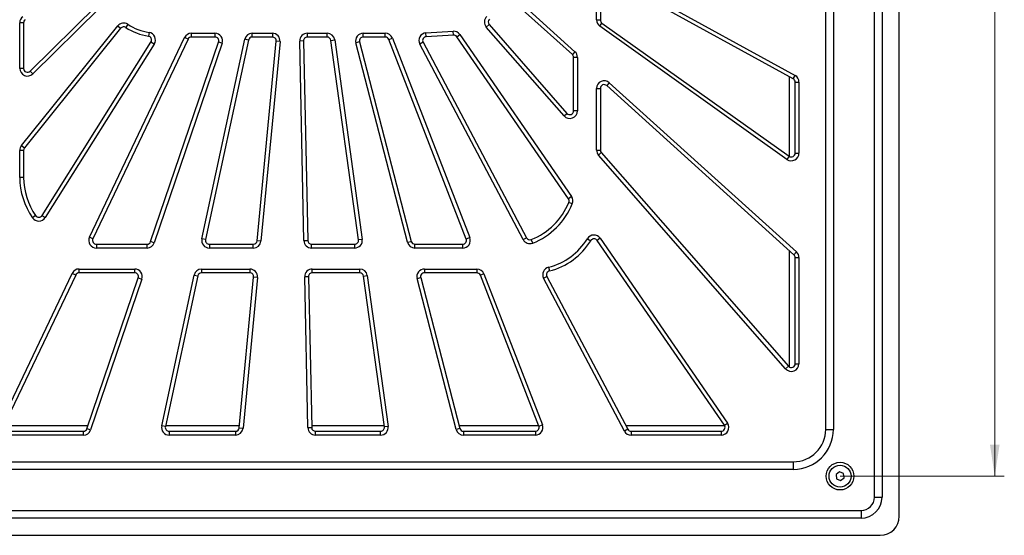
# Model space of a CAD drawing. Header units: millimetres. Extents: x 8 to 415, y 1 to 292.
# Tile 3 of 10: x 84 to 187, y 130 to 184. Entities that reach past the tile are written whole.
import ezdxf

# ---------------------------------------------------------------- set-up
doc = ezdxf.new("R2010")
doc.units = ezdxf.units.MM
doc.styles.add('SLDTEXTSTYLE1', font='TXT', dxfattribs={"width": 0.7})
doc.dimstyles.new('SLDDIMSTYLE0', dxfattribs={"dimtxt": 3.5, "dimasz": 3.302, "dimexe": 0, "dimexo": 0.0625, "dimgap": 0.875, "dimtad": 2, "dimlfac": 5, "dimrnd": 1e-09, "dimzin": 12, "dimdsep": 46, "dimtxsty": 'SLDTEXTSTYLE1', "dimsah": 1, "dimcen": 0.09, "dimadec": 0, "dimazin": 3, "dimtfac": 1, "dimtdec": 3, "dimtofl": 0, "dimtmove": 0, "dimatfit": 3, "dimfxl": 0, "dimfrac": 2, "dimtolj": 1, "dimtzin": 12, "dimarcsym": 0})

# ---------------------------------------------------------------- blocks, each defined once
blk = doc.blocks.new('_D_2')
at = {"color": 7, "linetype": 'Continuous', "lineweight": 0}
for p, q in [((169.68, 242.09), (186.88, 242.09)), ((185.88, 242.09), (185.88, 136.49)), ((169.68, 136.49), (186.88, 136.49))]:
    blk.add_line(p, q, dxfattribs=at)
at = {"color": 7, "linetype": 'Continuous', "lineweight": 18}
for points in [[(185.88, 242.09), (185.38, 238.79), (186.39, 238.79)], [(185.88, 136.49), (186.39, 139.8), (185.38, 139.8)]]:
    blk.add_solid(points, dxfattribs=at)
at = {"color": 7, "linetype": 'Continuous', "lineweight": 18, "insert": (181.37, 185.62), "char_height": 3.5, "attachment_point": 1, "rotation": 90, "style": 'SLDTEXTSTYLE1'}
blk.add_mtext('528', dxfattribs=at)

msp = doc.modelspace()

# ---------------------------------------------------------------- linework, layer by layer
at = {"color": 7, "linetype": 'Continuous', "lineweight": 25}
for p, q in [((175.8833, 132.2948), (175.8833, 246.2948)), ((173.2833, 134.2948), (173.2833, 244.2948)), ((174.0833, 244.2948), (174.0833, 134.2948)), ((168.1833, 141.3948), (168.1833, 236.9948)), ((168.9833, 236.9948), (168.9833, 141.3948)), ((164.7759, 178.1278), (145.1759, 188.9006)), ((145.3686, 189.2512), (164.9686, 178.4784)), ((144.1833, 184.2931), (144.1833, 188.5501)), ((144.5833, 188.5501), (144.5833, 184.2931)), ((135.3724, 186.8841), (141.9199, 180.9622)), ((84.8638, 178.9245), (91.8085, 185.7582)), ((141.6516, 180.6655), (135.1041, 186.5875)), ((92.089, 185.4731), (85.1444, 178.6394)), ((84.1833, 184.0015), (83.7833, 184.0015)), ((83.7833, 179.2096), (83.7833, 184.0015)), ((83.9598, 171.1283), (94.036, 183.663)), ((84.1833, 184.0015), (84.1833, 179.2096)), ((94.036, 183.663), (94.3477, 183.4124)), ((95.0899, 183.8361), (94.8747, 183.4989)), ((132.935, 183.8084), (132.634, 183.5449)), ((140.7814, 174.24), (132.634, 183.5449)), ((132.935, 183.8084), (141.0823, 174.5035)), ((144.1833, 184.2931), (144.5833, 184.2931)), ((144.5191, 183.6415), (144.7512, 183.9673)), ((164.1191, 169.6809), (144.5191, 183.6415)), ((144.7512, 183.9673), (164.3512, 170.0067)), ((94.3477, 183.4124), (84.2715, 170.8777)), ((97.3178, 182.9796), (97.2517, 182.5851)), ((101.762, 182.4975), (101.762, 182.8975)), ((101.762, 182.8975), (104.2238, 182.8975)), ((104.2238, 182.8975), (104.2238, 182.4975)), ((108.1275, 182.4948), (108.1275, 182.8948)), ((108.1275, 182.8948), (110.2391, 182.8948)), ((110.2391, 182.8948), (110.2391, 182.4948)), ((113.8989, 182.4948), (113.8989, 182.8948)), ((113.8989, 182.8948), (115.9669, 182.8948)), ((115.9669, 182.4948), (115.9669, 182.8948)), ((119.7503, 182.4948), (119.7503, 182.8948)), ((119.7503, 182.8948), (122.0598, 182.8948)), ((122.0598, 182.4948), (122.0598, 182.8948)), ((126.3228, 182.9321), (129.1641, 183.1071)), ((126.3474, 182.5329), (126.3228, 182.9321)), ((129.1887, 182.7078), (126.3474, 182.5329)), ((129.1887, 182.7078), (129.1641, 183.1071)), ((129.5428, 182.5354), (129.8723, 182.7622)), ((141.2328, 165.5508), (129.5428, 182.5354)), ((129.8723, 182.7622), (141.5623, 165.7776)), ((86.111, 163.8031), (97.5244, 181.9779)), ((97.8631, 181.7651), (86.4497, 163.5903)), ((91.0869, 161.5387), (101.0397, 182.4414)), ((101.4009, 182.2695), (91.4481, 161.3667)), ((97.4887, 161.0659), (104.6024, 181.9686)), ((97.8631, 181.7651), (97.5244, 181.9779)), ((104.9811, 181.8397), (97.8674, 160.937)), ((101.4009, 182.2695), (101.0397, 182.4414)), ((104.2238, 182.4975), (101.762, 182.4975)), ((102.8542, 161.3628), (107.3454, 182.2628)), ((107.7365, 182.1788), (103.2452, 161.2788)), ((104.9811, 181.8397), (104.6024, 181.9686)), ((107.7365, 182.1788), (107.3454, 182.2628)), ((110.2391, 182.4948), (108.1275, 182.4948)), ((108.6391, 161.1567), (110.6373, 182.0567)), ((111.0354, 182.0186), (109.0372, 161.1186)), ((111.0354, 182.0186), (110.6373, 182.0567)), ((113.4989, 182.0863), (113.099, 182.0779)), ((113.5388, 161.1779), (113.099, 182.0779)), ((113.4989, 182.0863), (113.9387, 161.1863)), ((115.9669, 182.4948), (113.8989, 182.4948)), ((116.3632, 182.1495), (116.7594, 182.2043)), ((119.2529, 161.2495), (116.3632, 182.1495)), ((116.7594, 182.2043), (119.6491, 161.3043)), ((119.3631, 181.9943), (118.9759, 181.8939)), ((124.3961, 160.9939), (118.9759, 181.8939)), ((119.3631, 181.9943), (124.7833, 161.0943)), ((122.0598, 182.4948), (119.7503, 182.4948)), ((122.4327, 182.2394), (122.8056, 182.3841)), ((130.5415, 161.3394), (122.4327, 182.2394)), ((122.8056, 182.3841), (130.9144, 161.4841)), ((126.0184, 181.9466), (125.6648, 181.7596)), ((136.4953, 161.2801), (125.6648, 181.7596)), ((126.0184, 181.9466), (136.8489, 161.4671)), ((141.9199, 180.9622), (141.6516, 180.6655)), ((141.7833, 174.767), (141.7833, 180.3689)), ((142.1833, 180.3689), (141.7833, 180.3689)), ((142.1833, 180.3689), (142.1833, 174.767)), ((84.1833, 179.2096), (83.7833, 179.2096)), ((84.8638, 178.9245), (85.1444, 178.6394)), ((164.7759, 178.1278), (164.9686, 178.4784)), ((145.5199, 177.7061), (145.2516, 177.4095)), ((164.8516, 159.6821), (145.2516, 177.4095)), ((145.5199, 177.7061), (165.1199, 159.9788)), ((164.3833, 169.9861), (164.3833, 178.3436)), ((164.9833, 177.7773), (165.3833, 177.7773)), ((164.9833, 170.3325), (164.9833, 177.7773)), ((165.3833, 177.7773), (165.3833, 170.3325)), ((144.1833, 170.6556), (144.1833, 177.1128)), ((144.1833, 177.1128), (144.5833, 177.1128)), ((144.5833, 177.1128), (144.5833, 170.6556)), ((140.7814, 174.24), (141.0823, 174.5035)), ((142.1833, 174.767), (141.7833, 174.767)), ((83.7833, 167.7948), (83.7833, 170.6271)), ((84.1833, 170.6271), (83.7833, 170.6271)), ((83.9598, 171.1283), (84.2715, 170.8777)), ((84.1833, 170.6271), (84.1833, 167.7948)), ((144.1833, 170.6556), (144.5833, 170.6556)), ((144.3814, 170.1286), (144.6823, 170.3921)), ((144.6823, 170.3921), (164.2823, 148.0074)), ((164.9833, 170.3325), (165.3833, 170.3325)), ((163.9814, 147.7439), (144.3814, 170.1286)), ((164.3512, 170.0067), (164.1191, 169.6809)), ((84.1833, 167.7948), (83.7833, 167.7948)), ((141.5623, 165.7776), (141.2328, 165.5508)), ((141.6452, 165.0245), (141.2743, 165.1743)), ((85.4443, 163.7867), (85.1163, 163.5577)), ((86.111, 163.8031), (86.4497, 163.5903)), ((91.4481, 161.3667), (91.0869, 161.5387)), ((97.8674, 160.937), (97.4887, 161.0659)), ((103.2452, 161.2788), (102.8542, 161.3628)), ((109.0372, 161.1186), (108.6391, 161.1567)), ((113.5388, 161.1779), (113.9387, 161.1863)), ((119.6491, 161.3043), (119.2529, 161.2495)), ((124.3961, 160.9939), (124.7833, 161.0943)), ((130.9144, 161.4841), (130.5415, 161.3394)), ((136.4953, 161.2801), (136.8489, 161.4671)), ((137.4958, 160.9098), (137.3491, 161.282)), ((143.2258, 161.371), (143.5678, 161.1635)), ((144.5687, 161.4096), (144.2392, 161.1828)), ((157.5651, 141.8215), (144.2392, 161.1828)), ((144.5687, 161.4096), (157.8946, 142.0483)), ((91.8092, 160.7948), (91.8092, 160.3948)), ((91.8092, 160.7948), (97.1101, 160.7948)), ((97.1101, 160.3948), (91.8092, 160.3948)), ((97.1101, 160.3948), (97.1101, 160.7948)), ((103.6363, 160.7948), (103.6363, 160.3948)), ((103.6363, 160.7948), (108.2409, 160.7948)), ((108.2409, 160.3948), (103.6363, 160.3948)), ((108.2409, 160.3948), (108.2409, 160.7948)), ((114.3386, 160.3948), (114.3386, 160.7948)), ((114.3386, 160.7948), (118.8567, 160.7948)), ((118.8567, 160.3948), (114.3386, 160.3948)), ((118.8567, 160.3948), (118.8567, 160.7948)), ((125.1705, 160.3948), (125.1705, 160.7948)), ((125.1705, 160.7948), (130.1686, 160.7948)), ((130.1686, 160.3948), (125.1705, 160.3948)), ((130.1686, 160.3948), (130.1686, 160.7948)), ((164.3833, 147.9245), (164.3833, 160.1057)), ((164.8516, 159.6821), (165.1199, 159.9788)), ((164.9833, 159.3855), (165.3833, 159.3855)), ((164.9833, 148.2709), (164.9833, 159.3855)), ((165.3833, 159.3855), (165.3833, 148.2709)), ((89.9999, 157.7948), (89.9999, 158.1948)), ((89.9999, 158.1948), (95.8168, 158.1948)), ((95.8168, 157.7948), (89.9999, 157.7948)), ((95.8168, 157.7948), (95.8168, 158.1948)), ((102.8197, 158.1948), (102.8197, 157.7948)), ((102.8197, 158.1948), (107.8776, 158.1948)), ((107.8776, 157.7948), (102.8197, 157.7948)), ((107.8776, 158.1948), (107.8776, 157.7948)), ((114.4186, 157.7948), (114.4186, 158.1948)), ((114.4186, 158.1948), (119.3821, 158.1948)), ((119.3821, 157.7948), (114.4186, 157.7948)), ((119.3821, 157.7948), (119.3821, 158.1948)), ((126.156, 158.1948), (126.156, 157.7948)), ((126.156, 158.1948), (131.6429, 158.1948)), ((131.6429, 157.7948), (126.156, 157.7948)), ((131.6429, 158.1948), (131.6429, 157.7948)), ((139.1526, 158.384), (139.2477, 157.9955)), ((81.7545, 141.9387), (89.2776, 157.7387)), ((89.6387, 157.5667), (82.1156, 141.7667)), ((89.6387, 157.5667), (89.2776, 157.7387)), ((90.8184, 141.4659), (96.1955, 157.2659)), ((96.5742, 157.137), (91.1971, 141.337)), ((96.1955, 157.2659), (96.5742, 157.137)), ((98.6423, 141.7628), (102.0376, 157.5628)), ((102.4286, 157.4788), (99.0334, 141.6788)), ((102.0376, 157.5628), (102.4286, 157.4788)), ((106.7652, 141.5567), (108.2758, 157.3567)), ((108.6739, 157.3186), (107.1633, 141.5186)), ((108.6739, 157.3186), (108.2758, 157.3567)), ((114.0187, 157.3863), (113.6187, 157.3779)), ((113.9512, 141.5779), (113.6187, 157.3779)), ((114.0187, 157.3863), (114.3511, 141.5863)), ((119.7783, 157.4495), (120.1745, 157.5043)), ((121.9629, 141.6495), (119.7783, 157.4495)), ((120.1745, 157.5043), (122.3591, 141.7043)), ((125.3816, 157.1939), (125.7688, 157.2943)), ((129.4791, 141.3939), (125.3816, 157.1939)), ((125.7688, 157.2943), (129.8663, 141.4943)), ((132.3888, 157.6841), (132.0159, 157.5394)), ((138.146, 141.7394), (132.0159, 157.5394)), ((132.3888, 157.6841), (138.5189, 141.8841)), ((138.6357, 157.233), (138.9892, 157.42)), ((147.1037, 141.2208), (138.6357, 157.233)), ((138.9892, 157.42), (147.4573, 141.4078)), ((164.2823, 148.0074), (163.9814, 147.7439)), ((164.9833, 148.2709), (165.3833, 148.2709)), ((82.129, 141.7948), (90.9303, 141.7948)), ((91.1971, 141.337), (90.8184, 141.4659)), ((99.0334, 141.6788), (98.6423, 141.7628)), ((99.0583, 141.7948), (106.7879, 141.7948)), ((106.7652, 141.5567), (107.1633, 141.5186)), ((113.9512, 141.5779), (114.3511, 141.5863)), ((114.3467, 141.7948), (121.9428, 141.7948)), ((122.3591, 141.7043), (121.9629, 141.6495)), ((129.8663, 141.4943), (129.4791, 141.3939)), ((129.7884, 141.7948), (138.1245, 141.7948)), ((138.146, 141.7394), (138.5189, 141.8841)), ((147.4573, 141.4078), (147.1037, 141.2208)), ((147.2526, 141.7948), (157.582, 141.7948)), ((157.5651, 141.8215), (157.8946, 142.0483)), ((168.1833, 141.3948), (168.9833, 141.3948)), ((82.4768, 141.1948), (90.4397, 141.1948)), ((90.4397, 140.7948), (82.4768, 140.7948)), ((90.4397, 140.7948), (90.4397, 141.1948)), ((99.4244, 141.1948), (99.4244, 140.7948)), ((99.4244, 141.1948), (106.367, 141.1948)), ((106.367, 140.7948), (99.4244, 140.7948)), ((106.367, 141.1948), (106.367, 140.7948)), ((114.751, 140.7948), (114.751, 141.1948)), ((114.751, 141.1948), (121.5666, 141.1948)), ((121.5666, 140.7948), (114.751, 140.7948)), ((121.5666, 140.7948), (121.5666, 141.1948)), ((130.2535, 141.1948), (130.2535, 140.7948)), ((130.2535, 141.1948), (137.7731, 141.1948)), ((137.7731, 140.7948), (130.2535, 140.7948)), ((137.7731, 141.1948), (137.7731, 140.7948)), ((147.8109, 141.1948), (147.8109, 140.7948)), ((147.8109, 141.1948), (157.2356, 141.1948)), ((157.2356, 140.7948), (147.8109, 140.7948)), ((157.2356, 141.1948), (157.2356, 140.7948)), ((69.1833, 137.9948), (164.7833, 137.9948)), ((164.7833, 137.1948), (69.1833, 137.1948)), ((164.7833, 137.9948), (164.7833, 137.1948)), ((169.6296, 136.9535), (169.2592, 136.6777)), ((169.2592, 136.6777), (169.3128, 136.2189)), ((169.3128, 136.2189), (169.7369, 136.036)), ((170.0538, 136.7706), (169.6296, 136.9535)), ((169.7369, 136.036), (170.1074, 136.3118)), ((170.1074, 136.3118), (170.0538, 136.7706)), ((173.2833, 134.2948), (174.0833, 134.2948)), ((61.8833, 132.8948), (171.8833, 132.8948)), ((171.8833, 132.0948), (61.8833, 132.0948)), ((171.8833, 132.8948), (171.8833, 132.0948)), ((59.8833, 130.2948), (173.8833, 130.2948))]:
    msp.add_line(p, q, dxfattribs=at)
for radius in [1.45, 1.15]:
    msp.add_circle((169.6833, 136.4948), radius, dxfattribs=at)
for centre, radius, start, end in [((84.5833, 184.0015), 0.8, 127.872041, 180), ((133.2359, 184.0719), 0.8, 132.562024, 221.205374), ((84.5833, 184.0015), 0.4, 127.872041, 180), ((94.6595, 183.1618), 0.8, 57.44942, 141.205374), ((94.6595, 183.1618), 0.4, 57.44942, 141.205374), ((98.3049, 188.8727), 5.9752, 237.44942, 260.491422), ((133.2359, 184.0719), 0.4, 132.562024, 221.205374), ((144.9833, 184.2931), 0.8, 180, 234.538708), ((144.9833, 184.2931), 0.4, 180, 234.538708), ((98.3049, 188.8727), 6.3752, 237.44942, 260.491422), ((97.1856, 182.1906), 0.4, 327.872041, 80.491422), ((97.1856, 182.1906), 0.8, 327.872041, 80.491422), ((101.762, 182.0975), 0.8, 90, 154.538708), ((104.2238, 182.0975), 0.8, 341.205374, 90), ((108.1275, 182.0948), 0.8, 90, 167.872041), ((110.2391, 182.0948), 0.8, 354.538708, 90), ((113.8989, 182.0948), 0.8, 90, 181.205374), ((115.9669, 182.0948), 0.8, 7.872041, 90), ((119.7503, 182.0948), 0.8, 90, 194.538708), ((122.0598, 182.0948), 0.8, 21.205374, 90), ((126.372, 182.1336), 0.8, 93.523983, 207.872041), ((126.372, 182.1336), 0.4, 93.523983, 207.872041), ((129.2133, 182.3086), 0.8, 34.538708, 93.523983), ((129.2133, 182.3086), 0.4, 34.538708, 93.523983), ((101.762, 182.0975), 0.4, 90, 154.538708), ((104.2238, 182.0975), 0.4, 341.205374, 90), ((108.1275, 182.0948), 0.4, 90, 167.872041), ((110.2391, 182.0948), 0.4, 354.538708, 90), ((113.8989, 182.0948), 0.4, 90, 181.205374), ((115.9669, 182.0948), 0.4, 7.872041, 90), ((119.7503, 182.0948), 0.4, 90, 194.538708), ((122.0598, 182.0948), 0.4, 21.205374, 90), ((141.3833, 180.3689), 0.4, 0, 47.872041), ((141.3833, 180.3689), 0.8, 0, 47.872041), ((84.5833, 179.2096), 0.8, 180, 314.538708), ((84.5833, 179.2096), 0.4, 180, 314.538708), ((164.5833, 177.7773), 0.8, 0, 61.205374), ((144.9833, 177.1128), 0.8, 47.872041, 180), ((144.9833, 177.1128), 0.4, 47.872041, 180), ((164.5833, 177.7773), 0.4, 0, 61.205374), ((141.3833, 174.767), 0.8, 221.205374, 0), ((141.3833, 174.767), 0.4, 221.205374, 0), ((84.5833, 170.6271), 0.8, 141.205374, 180), ((84.5833, 170.6271), 0.4, 141.205374, 180), ((144.9833, 170.6556), 0.8, 180, 221.205374), ((144.9833, 170.6556), 0.4, 180, 221.205374), ((164.5833, 170.3325), 0.8, 234.538708, 0), ((164.5833, 170.3325), 0.4, 234.538708, 0), ((91.1833, 167.7948), 7.4, 180, 214.929809), ((91.1833, 167.7948), 7, 180, 214.929809), ((134.7833, 167.7948), 7, 291.503231, 338.015496), ((134.7833, 167.7948), 7.4, 291.503231, 338.015496), ((140.9034, 165.324), 0.4, 338.015496, 34.538708), ((140.9034, 165.324), 0.8, 338.015496, 34.538708), ((85.7722, 164.0158), 0.8, 214.929809, 327.872041), ((85.7722, 164.0158), 0.4, 214.929809, 327.872041), ((91.8092, 161.1948), 0.8, 154.538708, 270), ((91.8092, 161.1948), 0.4, 154.538708, 270), ((97.1101, 161.1948), 0.4, 270, 341.205374), ((97.1101, 161.1948), 0.8, 270, 341.205374), ((103.6363, 161.1948), 0.8, 167.872041, 270), ((103.6363, 161.1948), 0.4, 167.872041, 270), ((108.2409, 161.1948), 0.4, 270, 354.538708), ((108.2409, 161.1948), 0.8, 270, 354.538708), ((114.3386, 161.1948), 0.8, 181.205374, 270), ((114.3386, 161.1948), 0.4, 181.205374, 270), ((118.8567, 161.1948), 0.8, 270, 7.872041), ((118.8567, 161.1948), 0.4, 270, 7.872041), ((125.1705, 161.1948), 0.8, 194.538708, 270), ((125.1705, 161.1948), 0.4, 194.538708, 270), ((130.1686, 161.1948), 0.8, 270, 21.205374), ((130.1686, 161.1948), 0.4, 270, 21.205374), ((137.2025, 161.6541), 0.8, 207.872041, 291.503231), ((137.2025, 161.6541), 0.4, 207.872041, 291.503231), ((137.5833, 164.7948), 6.6, 283.75559, 328.751704), ((137.5833, 164.7948), 7, 283.75559, 328.751704), ((143.9097, 160.956), 0.8, 34.538708, 148.751704), ((143.9097, 160.956), 0.4, 34.538708, 148.751704), ((164.5833, 159.3855), 0.8, 0, 47.872041), ((164.5833, 159.3855), 0.4, 0, 47.872041), ((89.9999, 157.3948), 0.8, 90, 154.538708), ((89.9999, 157.3948), 0.4, 90, 154.538708), ((95.8168, 157.3948), 0.8, 341.205374, 90), ((95.8168, 157.3948), 0.4, 341.205374, 90), ((102.8197, 157.3948), 0.8, 90, 167.872041), ((102.8197, 157.3948), 0.4, 90, 167.872041), ((107.8776, 157.3948), 0.8, 354.538708, 90), ((107.8776, 157.3948), 0.4, 354.538708, 90), ((114.4186, 157.3948), 0.8, 90, 181.205374), ((114.4186, 157.3948), 0.4, 90, 181.205374), ((119.3821, 157.3948), 0.8, 7.872041, 90), ((119.3821, 157.3948), 0.4, 7.872041, 90), ((126.156, 157.3948), 0.8, 90, 194.538708), ((126.156, 157.3948), 0.4, 90, 194.538708), ((131.6429, 157.3948), 0.8, 21.205374, 90), ((131.6429, 157.3948), 0.4, 21.205374, 90), ((139.3428, 157.607), 0.8, 103.75559, 207.872041), ((139.3428, 157.607), 0.4, 103.75559, 207.872041), ((164.5833, 148.2709), 0.8, 221.205374, 0), ((164.5833, 148.2709), 0.4, 221.205374, 0), ((90.4397, 141.5948), 0.4, 270, 341.205374), ((90.4397, 141.5948), 0.8, 270, 341.205374), ((99.4244, 141.5948), 0.8, 167.872041, 270), ((99.4244, 141.5948), 0.4, 167.872041, 270), ((106.367, 141.5948), 0.4, 270, 354.538708), ((106.367, 141.5948), 0.8, 270, 354.538708), ((114.751, 141.5948), 0.8, 181.205374, 270), ((114.751, 141.5948), 0.4, 181.205374, 270), ((121.5666, 141.5948), 0.8, 270, 7.872041), ((121.5666, 141.5948), 0.4, 270, 7.872041), ((130.2535, 141.5948), 0.8, 194.538708, 270), ((130.2535, 141.5948), 0.4, 194.538708, 270), ((137.7731, 141.5948), 0.8, 270, 21.205374), ((137.7731, 141.5948), 0.4, 270, 21.205374), ((147.8109, 141.5948), 0.4, 207.872041, 270), ((157.2356, 141.5948), 0.8, 270, 34.538708), ((157.2356, 141.5948), 0.4, 270, 34.538708), ((164.7833, 141.3948), 3.4, 270, 0), ((164.7833, 141.3948), 4.2, 270, 0), ((147.8109, 141.5948), 0.8, 207.872041, 270), ((171.8833, 134.2948), 1.4, 270, 0), ((171.8833, 134.2948), 2.2, 270, 0), ((173.8833, 132.2948), 2, 270, 0)]:
    msp.add_arc(centre, radius, start, end, dxfattribs=at)

# ---------------------------------------------------------------- dimensions: what is measured, and where the dimension line sits
at = {"color": 7, "linetype": 'Continuous', "lineweight": 18}
dim = msp.add_linear_dim(base=(185.8833, 136.4948), p1=(169.6833, 242.0948), p2=(169.6833, 136.4948), angle=90, dimstyle='SLDDIMSTYLE0', dxfattribs=at)
dim.commit()
dim.dimension.update_dxf_attribs({"geometry": '_D_2', "text_midpoint": (185.8833, 189.2948), "dimtype": 160})

doc.saveas('drawing.dxf')
